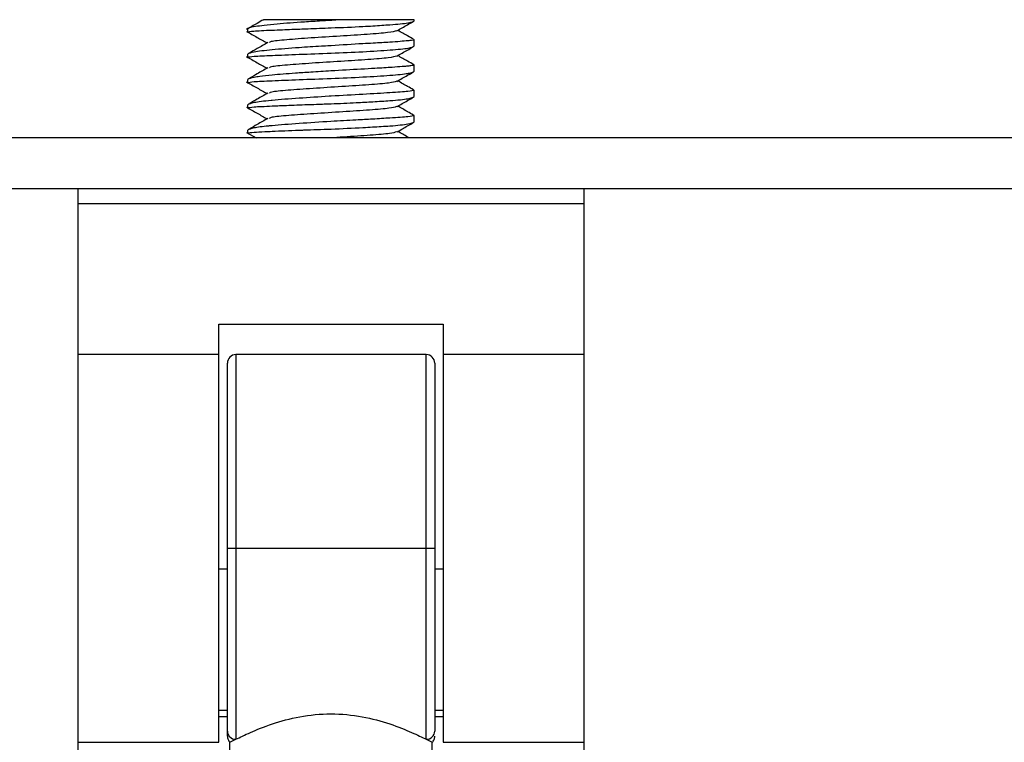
# Model space of a CAD drawing. Header units: millimetres. Extents: x 87 to 434, y -697 to -478.
# Tile 4 of 6: x 242 to 300, y -639 to -596. Entities that reach past the tile are written whole.
import ezdxf

# ---------------------------------------------------------------- set-up
doc = ezdxf.new("R2010")
doc.units = ezdxf.units.MM

msp = doc.modelspace()

# ---------------------------------------------------------------- linework, layer by layer
at = {"color": 7, "linetype": 'Continuous', "lineweight": 25}
for p, q in [((265.24, -595.947), (260.724, -595.947)), ((265.24, -595.991), (265.24, -595.947)), ((255.38, -596.665), (255.38, -596.477)), ((255.429, -596.673), (255.38, -596.665)), ((265.187, -597.113), (265.24, -597.122)), ((265.24, -597.491), (265.24, -597.122)), ((255.38, -598.166), (255.38, -597.976)), ((255.406, -598.174), (255.38, -598.166)), ((265.212, -598.613), (265.24, -598.622)), ((265.24, -598.991), (265.24, -598.622)), ((255.38, -599.665), (255.38, -599.475)), ((255.435, -599.674), (255.38, -599.665)), ((265.18, -600.112), (265.24, -600.122)), ((265.24, -600.492), (265.24, -600.122)), ((255.38, -601.164), (255.38, -600.975)), ((255.409, -601.174), (255.38, -601.164)), ((265.177, -601.61), (265.24, -601.621)), ((265.24, -601.993), (265.24, -601.621)), ((255.302, -602.625), (255.871, -602.947)), ((255.38, -602.663), (255.38, -602.476)), ((358.636, -602.947), (161.983, -602.947)), ((255.44, -602.674), (255.38, -602.663)), ((161.426, -605.947), (359.194, -605.947)), ((245.31, -665.921), (245.31, -605.947)), ((275.31, -605.947), (275.31, -665.921)), ((275.31, -606.857), (245.31, -606.857)), ((253.66, -638.802), (253.66, -614)), ((253.66, -614), (266.96, -614)), ((266.96, -614), (266.96, -638.802)), ((253.66, -615.802), (245.31, -615.802)), ((265.96, -615.802), (254.66, -615.802)), ((254.66, -615.802), (254.66, -638.623)), ((265.96, -638.623), (265.96, -615.802)), ((275.31, -615.802), (266.96, -615.802)), ((254.16, -638.436), (254.16, -616.302)), ((266.46, -616.302), (266.46, -638.131)), ((266.46, -627.302), (254.16, -627.302)), ((253.66, -628.508), (254.16, -628.508)), ((266.46, -628.508), (266.96, -628.508)), ((254.16, -636.912), (253.66, -636.912)), ((266.96, -636.912), (266.46, -636.912)), ((254.16, -637.297), (253.66, -637.297)), ((266.96, -637.297), (266.46, -637.297)), ((245.31, -638.802), (253.66, -638.802)), ((254.31, -638.802), (254.66, -638.623)), ((254.31, -655.439), (254.31, -638.802)), ((265.96, -638.623), (266.31, -638.802)), ((266.31, -656.114), (266.31, -638.802)), ((266.96, -638.802), (275.31, -638.802))]:
    msp.add_line(p, q, dxfattribs=at)
for centre, radius, start, end in [((254.66, -616.302), 0.5, 90, 180), ((265.96, -616.302), 0.5, 360, 90), ((254.656, -638.127), 0.496, 180.45208, 270.44505), ((265.963, -638.127), 0.496, 269.55495, 359.54792)]:
    msp.add_arc(centre, radius, start, end, dxfattribs=at)
for points, knots in [([(256.306, -595.93), (256.178, -596.003), (255.841, -596.195), (255.503, -596.387), (255.293, -596.507)], [0, 0, 0, 0, 0.376946, 1, 1, 1, 1]), ([(260.724, -595.947), (260.396, -595.967), (259.721, -596.009), (258.452, -596.086), (257.256, -596.175), (256.334, -596.271), (255.774, -596.343), (255.438, -596.409), (255.398, -596.455), (255.38, -596.477)], [0, 0, 0, 0, 0.120455, 0.248193, 0.475985, 0.614072, 0.741875, 0.882226, 1, 1, 1, 1]), ([(255.38, -596.665), (255.449, -596.645), (255.59, -596.604), (256.503, -596.558), (257.374, -596.528), (258.086, -596.498), (259.044, -596.461), (260.493, -596.406), (261.83, -596.355), (262.982, -596.285), (264.012, -596.216), (264.745, -596.147), (265.164, -596.062), (265.21, -596.019), (265.24, -595.991)], [0, 0, 0, 0, 0.120725, 0.247622, 0.300598, 0.343707, 0.410244, 0.500119, 0.624881, 0.66743, 0.750106, 0.874766, 0.918868, 1, 1, 1, 1]), ([(260.724, -595.947), (260.289, -595.947), (259.43, -595.947), (258.258, -595.947), (257.306, -595.947), (256.652, -595.947), (256.296, -595.947), (256.31, -595.947), (256.315, -595.947)], [0, 0, 0, 0, 0.188726, 0.372717, 0.552195, 0.727222, 0.89749, 1, 1, 1, 1]), ([(264.22, -596.59), (264.43, -596.47), (264.748, -596.29), (265.066, -596.109), (265.174, -596.048)], [0, 0, 0, 0, 0.659985, 1, 1, 1, 1]), ([(255.297, -596.622), (255.507, -596.741), (255.913, -596.971), (256.318, -597.201), (256.514, -597.312)], [0, 0, 0, 0, 0.5183569, 1, 1, 1, 1]), ([(264.219, -596.589), (264.082, -596.625), (263.806, -596.696), (262.512, -596.803), (260.859, -596.91), (259.09, -597.016), (257.613, -597.123), (256.72, -597.214), (256.671, -597.269), (256.654, -597.288)], [0, 0, 0, 0, 0.152354, 0.305486, 0.458406, 0.611534, 0.764459, 0.917582, 1, 1, 1, 1]), ([(265.198, -597.094), (265.082, -597.028), (264.771, -596.851), (264.461, -596.674), (264.267, -596.563)], [0, 0, 0, 0, 0.3731706, 1, 1, 1, 1]), ([(265.24, -597.122), (265.209, -597.135), (265.162, -597.156), (264.738, -597.198), (264.012, -597.26), (262.981, -597.319), (261.829, -597.378), (260.923, -597.434), (260.093, -597.486), (259.45, -597.525), (258.211, -597.601), (256.741, -597.719), (255.602, -597.854), (255.454, -597.935), (255.38, -597.976)], [0, 0, 0, 0, 0.082303, 0.125446, 0.250274, 0.330969, 0.375563, 0.500263, 0.504724, 0.537343, 0.625485, 0.750265, 0.875155, 1, 1, 1, 1]), ([(256.556, -597.288), (256.347, -597.407), (255.985, -597.613), (255.622, -597.819), (255.47, -597.906)], [0, 0, 0, 0, 0.579541, 1, 1, 1, 1]), ([(255.38, -598.166), (255.382, -598.162), (255.397, -598.141), (255.707, -598.096), (256.735, -598.052), (258.379, -597.985), (260.31, -597.916), (262.254, -597.834), (263.888, -597.728), (265.022, -597.622), (265.167, -597.534), (265.24, -597.491)], [0, 0, 0, 0, 0.023291, 0.125386, 0.250412, 0.375328, 0.500189, 0.624434, 0.751219, 0.876267, 1, 1, 1, 1]), ([(264.219, -598.089), (264.429, -597.97), (264.737, -597.795), (265.046, -597.62), (265.144, -597.564)], [0, 0, 0, 0, 0.680394, 1, 1, 1, 1]), ([(255.297, -598.123), (255.507, -598.242), (255.913, -598.472), (256.318, -598.702), (256.514, -598.813)], [0, 0, 0, 0, 0.518128, 1, 1, 1, 1]), ([(264.214, -598.088), (264.088, -598.123), (263.832, -598.193), (262.556, -598.299), (260.915, -598.406), (259.144, -598.513), (257.65, -598.62), (256.744, -598.711), (256.681, -598.766), (256.658, -598.785)], [0, 0, 0, 0, 0.14989, 0.303302, 0.456599, 0.610004, 0.763311, 0.916707, 1, 1, 1, 1]), ([(265.217, -598.604), (265.095, -598.535), (264.778, -598.354), (264.461, -598.173), (264.267, -598.062)], [0, 0, 0, 0, 0.385849, 1, 1, 1, 1]), ([(265.24, -598.622), (265.202, -598.638), (265.144, -598.662), (264.818, -598.69), (264.467, -598.721), (263.889, -598.765), (263.042, -598.817), (261.826, -598.88), (260.501, -598.958), (259.174, -599.043), (257.958, -599.123), (256.882, -599.206), (256.139, -599.293), (255.546, -599.381), (255.45, -599.435), (255.38, -599.475)], [0, 0, 0, 0, 0.091738, 0.138112, 0.173056, 0.237537, 0.323443, 0.383389, 0.500332, 0.578688, 0.64092, 0.750288, 0.828659, 0.875404, 1, 1, 1, 1]), ([(255.38, -599.665), (255.454, -599.643), (255.602, -599.599), (256.743, -599.554), (258.373, -599.482), (260.313, -599.419), (262.249, -599.331), (263.889, -599.23), (264.641, -599.157), (264.998, -599.094), (265.188, -599.051), (265.222, -599.012), (265.24, -598.991)], [0, 0, 0, 0, 0.12489, 0.249744, 0.3746178, 0.4995626, 0.6246181, 0.7496114, 0.8745097, 0.881417, 0.9372084, 1, 1, 1, 1]), ([(256.563, -598.785), (256.353, -598.904), (255.993, -599.11), (255.631, -599.315), (255.48, -599.401)], [0, 0, 0, 0, 0.581621, 1, 1, 1, 1]), ([(264.22, -599.589), (264.429, -599.469), (264.752, -599.286), (265.076, -599.102), (265.189, -599.038)], [0, 0, 0, 0, 0.649345, 1, 1, 1, 1]), ([(255.297, -599.623), (255.508, -599.742), (255.913, -599.972), (256.319, -600.202), (256.514, -600.313)], [0, 0, 0, 0, 0.518083, 1, 1, 1, 1]), ([(264.205, -599.587), (264.09, -599.621), (263.853, -599.691), (262.601, -599.796), (260.971, -599.903), (259.198, -600.01), (257.688, -600.117), (256.759, -600.209), (256.683, -600.265), (256.655, -600.286)], [0, 0, 0, 0, 0.145597, 0.298728, 0.451857, 0.604982, 0.758117, 0.911235, 1, 1, 1, 1]), ([(265.193, -600.09), (265.078, -600.025), (264.77, -599.849), (264.461, -599.673), (264.267, -599.562)], [0, 0, 0, 0, 0.370664, 1, 1, 1, 1]), ([(265.24, -600.122), (265.165, -600.142), (265.017, -600.182), (263.875, -600.266), (262.247, -600.361), (260.91, -600.432), (259.628, -600.513), (258.34, -600.597), (257.245, -600.676), (256.349, -600.765), (255.594, -600.859), (255.452, -600.936), (255.38, -600.975)], [0, 0, 0, 0, 0.124991, 0.249904, 0.374797, 0.499716, 0.507112, 0.624852, 0.749948, 0.756703, 0.875078, 1, 1, 1, 1]), ([(256.564, -600.285), (256.354, -600.405), (255.992, -600.611), (255.629, -600.817), (255.477, -600.904)], [0, 0, 0, 0, 0.579625, 1, 1, 1, 1]), ([(255.38, -601.164), (255.453, -601.142), (255.599, -601.099), (256.384, -601.07), (256.975, -601.043), (257.46, -601.021), (258.419, -600.983), (259.457, -600.946), (260.086, -600.924), (260.251, -600.918), (260.296, -600.917), (260.31, -600.916), (260.814, -600.898), (261.68, -600.856), (262.865, -600.793), (264.002, -600.722), (265.019, -600.618), (265.166, -600.534), (265.24, -600.492)], [0, 0, 0, 0, 0.12473, 0.249554, 0.253837, 0.286265, 0.374953, 0.467245, 0.49118, 0.497558, 0.499349, 0.499895, 0.500208, 0.597499, 0.667071, 0.750461, 0.875188, 1, 1, 1, 1]), ([(264.221, -601.088), (264.43, -600.969), (264.739, -600.793), (265.048, -600.618), (265.148, -600.562)], [0, 0, 0, 0, 0.679187, 1, 1, 1, 1]), ([(255.3, -601.124), (255.51, -601.243), (255.915, -601.473), (256.32, -601.703), (256.515, -601.814)], [0, 0, 0, 0, 0.518699, 1, 1, 1, 1]), ([(264.197, -601.087), (264.092, -601.12), (263.872, -601.188), (262.647, -601.293), (261.026, -601.399), (259.251, -601.507), (257.729, -601.613), (256.768, -601.707), (256.682, -601.765), (256.648, -601.787)], [0, 0, 0, 0, 0.141105, 0.29365, 0.446302, 0.598838, 0.751498, 0.904023, 1, 1, 1, 1]), ([(265.19, -601.587), (265.076, -601.522), (264.769, -601.347), (264.462, -601.172), (264.268, -601.061)], [0, 0, 0, 0, 0.369095, 1, 1, 1, 1]), ([(265.24, -601.621), (265.166, -601.642), (265.018, -601.685), (263.997, -601.755), (262.857, -601.827), (261.668, -601.892), (260.163, -601.974), (258.372, -602.097), (257.179, -602.182), (256.306, -602.269), (255.585, -602.364), (255.452, -602.437), (255.38, -602.476)], [0, 0, 0, 0, 0.124837, 0.249788, 0.33323, 0.402872, 0.500359, 0.625124, 0.749894, 0.771835, 0.875068, 1, 1, 1, 1]), ([(255.38, -602.663), (255.452, -602.642), (255.571, -602.608), (256.243, -602.575), (257.085, -602.538), (257.842, -602.505), (258.522, -602.48), (259.124, -602.459), (260.405, -602.418), (262.024, -602.338), (263.151, -602.275), (264.119, -602.212), (265.02, -602.115), (265.166, -602.034), (265.24, -601.993)], [0, 0, 0, 0, 0.124893, 0.206143, 0.250233, 0.374975, 0.377084, 0.393269, 0.50002, 0.624825, 0.706244, 0.750287, 0.875196, 1, 1, 1, 1]), ([(256.562, -601.787), (256.352, -601.907), (255.988, -602.114), (255.624, -602.321), (255.47, -602.409)], [0, 0, 0, 0, 0.576724, 1, 1, 1, 1]), ([(264.222, -602.588), (264.432, -602.468), (264.741, -602.293), (265.05, -602.117), (265.149, -602.061)], [0, 0, 0, 0, 0.679161, 1, 1, 1, 1]), ([(264.191, -602.586), (264.093, -602.618), (263.888, -602.686), (262.695, -602.789), (261.357, -602.878), (260.509, -602.93), (260.235, -602.947)], [0, 0, 0, 0, 0.265969, 0.561912, 0.85826, 1, 1, 1, 1]), ([(264.946, -602.947), (264.915, -602.93), (264.689, -602.801), (264.463, -602.672), (264.269, -602.561)], [0, 0, 0, 0, 0.138609, 1, 1, 1, 1]), ([(254.66, -638.623), (254.919, -638.495), (255.439, -638.24), (256.782, -637.696), (258.422, -637.241), (260.304, -637.048), (262.192, -637.24), (263.838, -637.696), (265.181, -638.241), (265.7, -638.496), (265.96, -638.623)], [0, 0, 0, 0, 0.1251288, 0.2502519, 0.3749173, 0.4995113, 0.6245884, 0.7499483, 0.8751164, 1, 1, 1, 1]), ([(254.16, -638.445), (254.161, -638.477), (254.165, -638.544), (254.196, -638.639), (254.243, -638.728), (254.287, -638.777), (254.31, -638.802)], [0, 0, 0, 0, 0.24751, 0.49999, 0.752474, 1, 1, 1, 1]), ([(266.31, -638.802), (266.332, -638.777), (266.376, -638.728), (266.423, -638.639), (266.454, -638.544), (266.458, -638.477), (266.46, -638.445)], [0, 0, 0, 0, 0.247526, 0.50001, 0.75249, 1, 1, 1, 1])]:
    msp.add_open_spline(points, degree=3, knots=knots, dxfattribs=at)

doc.saveas('drawing.dxf')
